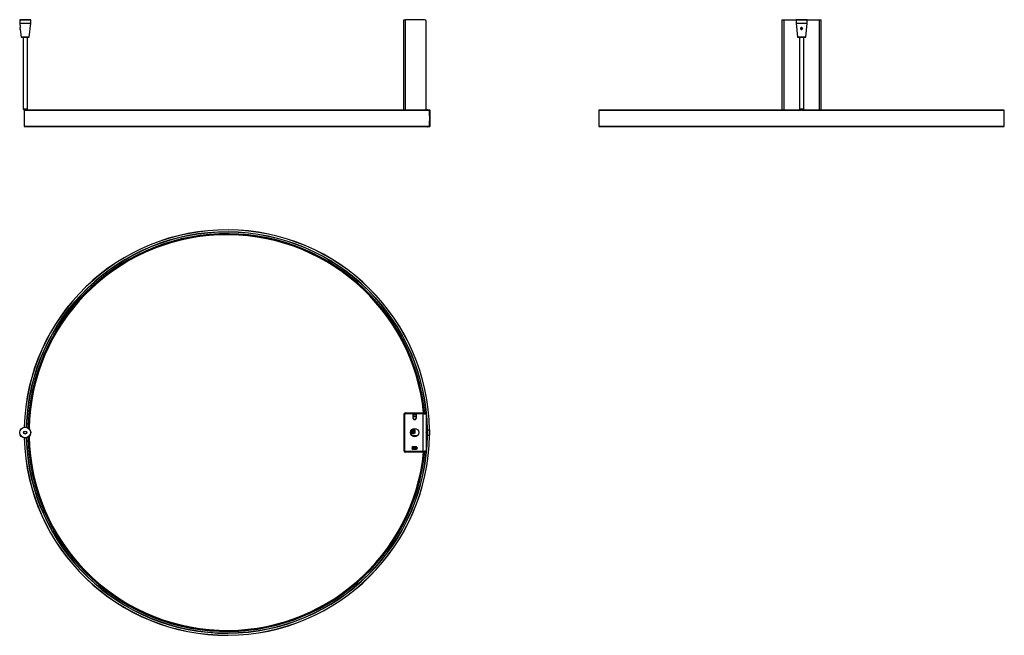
# Model space of a CAD drawing. Header units: millimetres. Extents: x 339 to 2131, y 267 to 1388.
import ezdxf

# ---------------------------------------------------------------- set-up
doc = ezdxf.new("R2010")
doc.units = ezdxf.units.MM
doc.header["$LTSCALE"] = 10

msp = doc.modelspace()

# ---------------------------------------------------------------- linework, layer by layer
at = {"color": 7, "linetype": 'Continuous', "lineweight": 25}
for p, q in [((339.3, 1387.9), (339, 1387.6)), ((339, 1387.6), (339, 1381.4)), ((359, 1387.6), (339, 1387.6)), ((339, 1381.4), (339.7, 1373.5)), ((339, 1381.4), (359, 1381.4)), ((339.3, 1387.9), (358.7, 1387.9)), ((356.5, 1356.2), (359, 1381.4)), ((359, 1387.6), (358.7, 1387.9)), ((359, 1381.4), (359, 1387.6)), ((1038.2, 1223.4), (1038.2, 1387.9)), ((1038.2, 1387.9), (1041.3, 1387.9)), ((1076, 1387.9), (1041.3, 1387.9)), ((1041.3, 1223.4), (1041.3, 1387.9)), ((1079, 1223.4), (1079, 1384.9)), ((1726.5, 1387.9), (1726.5, 1223.4)), ((1726.5, 1387.9), (1729.6, 1387.9)), ((1729.6, 1387.9), (1752.5, 1387.9)), ((1729.6, 1387.9), (1729.6, 1223.4)), ((1752.5, 1387.9), (1752.2, 1387.6)), ((1752.2, 1387.6), (1752.2, 1381.4)), ((1772.2, 1387.6), (1752.2, 1387.6)), ((1752.2, 1381.4), (1754.7, 1356.2)), ((1752.2, 1381.4), (1772.2, 1381.4)), ((1752.5, 1387.9), (1771.9, 1387.9)), ((1769.8, 1356.2), (1772.2, 1381.4)), ((1772.2, 1387.6), (1771.9, 1387.9)), ((1771.9, 1387.9), (1794.9, 1387.9)), ((1772.2, 1381.4), (1772.2, 1387.6)), ((1794.9, 1387.9), (1798, 1387.9)), ((1794.9, 1223.4), (1794.9, 1387.9)), ((1798, 1223.4), (1798, 1387.9)), ((339.8, 1373.5), (339.7, 1373.5)), ((340.1, 1370.3), (339.7, 1373.5)), ((340.1, 1370.3), (341.4, 1356.2)), ((1761.6, 1372.9), (1761.1, 1371.9)), ((1761.6, 1371.1), (1761.1, 1372)), ((1761.6, 1370.9), (1761.1, 1371.9)), ((1761.6, 1372.9), (1762.8, 1372.9)), ((1761.6, 1371.1), (1761.6, 1370.9)), ((1761.6, 1371.1), (1762.8, 1371.1)), ((1761.6, 1370.9), (1762.8, 1370.9)), ((1762.8, 1372.9), (1763.4, 1371.9)), ((1762.8, 1371.1), (1763.3, 1372)), ((1762.8, 1370.9), (1763.4, 1371.9)), ((1762.8, 1371.1), (1762.8, 1370.9)), ((341.4, 1356.2), (341.8, 1355.9)), ((341.4, 1356.2), (349, 1356.2)), ((356.2, 1355.9), (341.8, 1355.9)), ((345, 1355.9), (345, 1225.4)), ((349, 1356.2), (356.5, 1356.2)), ((353, 1225.4), (353, 1355.9)), ((356.2, 1355.9), (356.5, 1356.2)), ((1754.7, 1356.2), (1755, 1355.9)), ((1754.7, 1356.2), (1769.8, 1356.2)), ((1769.4, 1355.9), (1755, 1355.9)), ((1758.2, 1355.9), (1758.2, 1225.4)), ((1766.2, 1225.4), (1766.2, 1355.9)), ((1769.4, 1355.9), (1769.8, 1356.2)), ((345, 1225.4), (346.7, 1223.7)), ((345, 1225.4), (346.7, 1225.4)), ((346.7, 1225.4), (353, 1225.4)), ((347.7, 1223.7), (346.7, 1223.7)), ((347, 1223.2), (347, 1193.6)), ((1085, 1223.2), (347, 1223.2)), ((347.2, 1223.4), (1084.8, 1223.4)), ((347.5, 1223.7), (347.5, 1223.4)), ((351.2, 1223.7), (347.7, 1223.7)), ((350.5, 1223.4), (350.5, 1223.7)), ((351.2, 1223.7), (353, 1225.4)), ((1081, 1223.9), (1081, 1223.5)), ((1081, 1223.9), (1084.8, 1223.9)), ((1081, 1223.5), (1084.8, 1223.5)), ((1084.8, 1223.5), (1084.8, 1223.9)), ((1084.8, 1223.4), (1084.8, 1223.4)), ((1085.4, 1223.3), (1085, 1223.3)), ((1085, 1223.3), (1085, 1193.5)), ((1085, 1213.1), (1085, 1223.2)), ((1085.4, 1223.3), (1085.4, 1193.5)), ((1393.2, 1223.2), (1393.2, 1193.6)), ((2131.2, 1223.2), (1393.2, 1223.2)), ((1393.4, 1223.4), (1761.3, 1223.4)), ((1758.2, 1225.4), (1760, 1223.7)), ((1758.2, 1225.4), (1765.5, 1225.4)), ((1764.1, 1223.7), (1760, 1223.7)), ((1760.7, 1223.7), (1760.7, 1223.4)), ((1763.1, 1223.4), (2131, 1223.4)), ((1763.7, 1223.4), (1763.7, 1223.7)), ((1764.5, 1223.7), (1764.1, 1223.7)), ((1764.5, 1223.7), (1766.2, 1225.4)), ((1765.5, 1225.4), (1766.2, 1225.4)), ((2131.2, 1193.6), (2131.2, 1223.2)), ((1085, 1213.1), (1085, 1213.1)), ((1085, 1193.6), (1085, 1203.8)), ((1085, 1203.7), (1085, 1203.7)), ((347, 1193.6), (1085, 1193.6)), ((1084.8, 1193.4), (347.2, 1193.4)), ((1081, 1193.3), (1081, 1192.9)), ((1084.8, 1193.3), (1081, 1193.3)), ((1084.8, 1192.9), (1081, 1192.9)), ((1084.8, 1193.4), (1084.8, 1193.4)), ((1084.8, 1192.9), (1084.8, 1193.3)), ((1085, 1193.5), (1085.4, 1193.5)), ((1393.2, 1193.6), (2131.2, 1193.6)), ((2131, 1193.4), (1393.4, 1193.4)), ((1757.2, 1192.9), (1757.2, 1193.4)), ((1767.2, 1192.9), (1757.2, 1192.9)), ((1767.2, 1192.9), (1767.2, 1193.4)), ((687.8, 999.7), (687.8, 1000.3)), ((1039.4, 669), (1038.2, 669)), ((1038.2, 669), (1038.2, 603.7)), ((1039.4, 669), (1039.4, 603.7)), ((1039.4, 667.8), (1039.4, 604.9)), ((1040.9, 670.4), (1040.9, 670.6)), ((1040.9, 670.6), (1041.3, 670.6)), ((1041.3, 670.9), (1041.3, 672.1)), ((1041.3, 672.1), (1076, 672.1)), ((1041.3, 670.9), (1076, 670.9)), ((1054.9, 670.8), (1042.4, 670.8)), ((1055.3, 670.6), (1057.9, 670.6)), ((1055.4, 661.9), (1055.4, 670.3)), ((1060.4, 669.7), (1055.4, 669.7)), ((1060.4, 668.2), (1055.4, 668.2)), ((1060.4, 665.2), (1055.4, 665.2)), ((1057.9, 669.7), (1057.9, 670.9)), ((1057.9, 670.9), (1060.9, 670.9)), ((1060.4, 670.3), (1060.4, 661.9)), ((1060.9, 670.9), (1069.9, 670.9)), ((1060.9, 670.9), (1060.9, 670.8)), ((1072.9, 670.8), (1060.9, 670.8)), ((1069.9, 670.9), (1072.9, 670.9)), ((1069.9, 670.8), (1069.9, 670.9)), ((1072.9, 670.9), (1072.9, 670.8)), ((1072.9, 670.9), (1073.3, 670.9)), ((1072.9, 670.8), (1072.9, 601.9)), ((1072.9, 670.8), (1074.8, 670.8)), ((1073.8, 670.8), (1073.3, 670.9)), ((1073.3, 670.8), (1073.3, 670.9)), ((1075.6, 670.6), (1075.6, 670.9)), ((1075.8, 670.6), (1075.9, 670.8)), ((1076, 670.9), (1076, 672.1)), ((1076, 672.1), (1079, 672.1)), ((1079, 670.9), (1076, 670.9)), ((1078.3, 670.8), (1078.6, 670.8)), ((1078.6, 670.8), (1078.6, 601.9)), ((1079, 672.1), (1079, 670.9)), ((1055.7, 660.7), (1060.1, 660.7)), ((1052.4, 631.3), (1052.4, 641.5)), ((1052.4, 634.2), (1052.5, 634.2)), ((1052.5, 634.2), (1052.5, 641.6)), ((1057.2, 634.2), (1052.5, 634.2)), ((1057, 630.2), (1053.7, 630.2)), ((1054.7, 629.6), (1055.4, 629.6)), ((1055.4, 629.6), (1057, 629.6)), ((1055.4, 629.6), (1055.4, 629.3)), ((1056, 640.6), (1056, 640.3)), ((1056, 638.5), (1056, 640.3)), ((1056, 638.5), (1056, 638.3)), ((1056, 637.1), (1056, 636.8)), ((1056, 635), (1056, 636.8)), ((1056, 635), (1056, 634.8)), ((1056.7, 640.3), (1057.2, 640.6)), ((1057.2, 638.3), (1056.7, 638.5)), ((1056.7, 636.8), (1057.2, 637.1)), ((1057.2, 634.8), (1056.7, 635)), ((1057, 629.6), (1057, 630.2)), ((1060, 630.2), (1057, 630.2)), ((1060, 629.6), (1057, 629.6)), ((1057.2, 640.6), (1057.2, 643.8)), ((1057.2, 641.2), (1058.8, 641.2)), ((1057.2, 640.6), (1057.2, 638.3)), ((1058.8, 638.5), (1057.2, 638.5)), ((1057.2, 637.1), (1057.2, 638.3)), ((1057.2, 637.7), (1058.8, 637.7)), ((1057.2, 637.1), (1057.2, 634.8)), ((1058.8, 635), (1057.2, 635)), ((1057.2, 634.2), (1057.2, 634.8)), ((1058.8, 638.5), (1058.8, 641.2)), ((1058.8, 635), (1058.8, 637.7)), ((1060, 629.6), (1060, 630.2)), ((1062.1, 630.2), (1060, 630.2)), ((1060, 629.6), (1060, 629.2)), ((1080.4, 636.4), (1078.6, 636.4)), ((1080.4, 635.7), (1078.6, 635.7)), ((1078.7, 635.7), (1078.7, 636.4)), ((1080.4, 631.4), (1080.4, 641.4)), ((1080.4, 641.4), (1081, 641.4)), ((1080.4, 631.4), (1081, 631.4)), ((1081, 631.4), (1081, 641.4)), ((1081, 641.4), (1084.8, 641.4)), ((1081, 631.4), (1084.8, 631.4)), ((1084.8, 631.4), (1084.8, 641.4)), ((1084.8, 641.4), (1085.4, 641.4)), ((1084.8, 631.4), (1085.4, 631.4)), ((1085.4, 631.4), (1085.4, 641.4)), ((1062.9, 608.1), (1053.4, 609.8)), ((1054.8, 610.7), (1054.8, 609.6)), ((1055.4, 610.8), (1060.4, 610.8)), ((1059.3, 610.8), (1058.9, 608.8)), ((1062.6, 609.5), (1062.3, 609.5)), ((1039.4, 603.7), (1038.2, 603.7)), ((1039.4, 603.7), (1039.7, 603.7)), ((1040.9, 602.1), (1040.9, 602.3)), ((1041.3, 602.1), (1040.9, 602.1)), ((1041.3, 601.8), (1041.3, 600.6)), ((1076, 601.8), (1041.3, 601.8)), ((1076, 600.6), (1041.3, 600.6)), ((1042.4, 601.9), (1072.9, 601.9)), ((1062.3, 606.7), (1052.9, 608.3)), ((1055.1, 606.9), (1055.2, 607.9)), ((1060.4, 605.8), (1055.4, 605.8)), ((1057.9, 601.9), (1057.9, 601.9)), ((1060.9, 601.9), (1057.9, 601.9)), ((1062.9, 608.1), (1058.9, 608.8)), ((1060.9, 601.9), (1069.9, 601.9)), ((1060.9, 601.9), (1060.9, 601.9)), ((1072.9, 601.9), (1069.9, 601.9)), ((1069.9, 601.9), (1069.9, 601.9)), ((1074.8, 601.9), (1072.9, 601.9)), ((1072.9, 601.9), (1072.9, 601.9)), ((1073.3, 601.9), (1072.9, 601.9)), ((1073.3, 601.9), (1073.8, 601.9)), ((1073.3, 601.9), (1073.3, 601.9)), ((1075.9, 601.9), (1075.8, 602.1)), ((1076, 600.6), (1076, 601.8)), ((1076, 601.8), (1079, 601.8)), ((1079, 600.6), (1076, 600.6)), ((1078.6, 601.9), (1078.3, 601.9)), ((1079, 601.8), (1079, 600.6)), ((727.7, 272.1), (727.7, 271.5))]:
    msp.add_line(p, q, dxfattribs=at)
at = {"color": 7, "linetype": 'Continuous', "lineweight": 25, "flags": 128}
for points in [[(1056.7, 638.5), (1056.4, 638), (1056, 637.7), (1055.5, 637.7), (1055, 638), (1054.7, 638.4), (1054.5, 639.1), (1054.5, 639.8), (1054.7, 640.4), (1055, 640.9), (1055.5, 641.1), (1056, 641.1), (1056.4, 640.8), (1056.7, 640.3)], [(1056.7, 635), (1056.4, 634.5), (1056, 634.2), (1055.5, 634.2), (1055, 634.5), (1054.7, 634.9), (1054.5, 635.6), (1054.5, 636.3), (1054.7, 636.9), (1055, 637.4), (1055.5, 637.6), (1056, 637.6), (1056.4, 637.3), (1056.7, 636.8)], [(1055.3, 641.1), (1055.7, 640.8), (1056, 640.3)], [(1056, 638.5), (1055.7, 638), (1055.3, 637.8)], [(1055.3, 637.6), (1055.7, 637.3), (1056, 636.8)], [(1056, 635), (1055.7, 634.5), (1055.3, 634.3)], [(1075.6, 601.8), (1075.6, 601.9), (1075.6, 602.1)]]:
    msp.add_lwpolyline(points, dxfattribs=at)
at = {"color": 7, "linetype": 'Continuous', "lineweight": 25}
for centre, radius in [((1762.2, 1371.9), 1.61), ((349, 636.4), 10), ((349, 636.4), 9.7), ((349, 636.4), 2.8), ((349, 636.4), 2.5), ((1057.9, 636.4), 7.5)]:
    msp.add_circle(centre, radius, dxfattribs=at)
for centre, radius, start, end in [((1076, 1384.9), 3, 0, 90), ((1081, 1223.3), 0.6, 90, 170.4059), ((1081, 1223.3), 0.2, 90, 150), ((1084.8, 1223.3), 0.6, 0, 90), ((1084.8, 1223.3), 0.2, 0, 90), ((1084.8, 1223.2), 0.2, 360, 90), ((1084.8, 1223.2), 0.2, 0, 90), ((1393.4, 1223.2), 0.2, 90, 180), ((2131, 1223.2), 0.2, 0, 90), ((347.2, 1193.6), 0.2, 180, 270), ((1081, 1193.5), 0.6, 189.5941, 270), ((1081, 1193.5), 0.2, 210, 270), ((1084.8, 1193.6), 0.2, 270, 0), ((1084.8, 1193.6), 0.2, 270, 0), ((1084.8, 1193.5), 0.2, 270, 0), ((1084.8, 1193.5), 0.6, 270, 0), ((1393.4, 1193.6), 0.2, 180, 270), ((2131, 1193.6), 0.2, 270, 0), ((716, 636.4), 369, 0.7764, 178.4745), ((716, 636.4), 368.8, 0.7768, 178.468), ((716, 636.4), 365.2, 0.7845, 178.4605), ((716, 636.4), 365, 0.7849, 178.4661), ((716, 636.4), 364.8, 0.7853, 178.4724), ((716, 636.4), 362, 5.6676, 178.6386), ((716, 636.4), 361.3, 5.6786, 178.7071), ((716, 636.4), 360.4, 5.6924, 178.8125), ((716, 636.4), 360.1, 5.6976, 178.8597), ((716, 636.4), 360, 5.6992, 178.8743), ((1041.3, 669), 3.1, 90, 180), ((1041.3, 669), 1.9, 90, 180), ((1042.4, 667.8), 3, 90, 180), ((1054.9, 670.3), 0.5, 0, 90), ((1060.9, 670.3), 0.5, 90, 180), ((1057.9, 661.9), 2.5, 180, 0), ((716, 636.4), 369, 181.5255, 359.2236), ((716, 636.4), 368.8, 181.532, 359.2232), ((716, 636.4), 365.2, 181.5395, 359.2155), ((716, 636.4), 365, 181.5339, 359.2151), ((716, 636.4), 364.8, 181.5276, 359.2147), ((716, 636.4), 362, 181.3614, 354.3324), ((716, 636.4), 361.3, 181.2929, 354.3214), ((716, 636.4), 360.4, 181.1875, 354.3076), ((716, 636.4), 360.1, 181.1403, 354.3024), ((716, 636.4), 360, 181.1257, 354.3008), ((1055.4, 608.3), 2.5, 90, 270), ((1060.4, 608.3), 2.5, 270, 90), ((1041.3, 603.7), 3.1, 180, 270), ((1042.4, 604.9), 3, 180, 270), ((1041.3, 603.7), 1.9, 180, 270)]:
    msp.add_arc(centre, radius, start, end, dxfattribs=at)
for centre, major_axis, start_param, end_param in [((1056.4, 639.4), (4.1, -1.47), 1.563759, 1.739164), ((1056.4, 639.4), (4.1, 1.47), 4.544021, 4.719427), ((1056.4, 635.9), (4.1, -1.47), 1.563759, 1.739164), ((1056.4, 635.9), (4.1, 1.47), 4.544021, 4.719427)]:
    msp.add_ellipse(centre, major_axis=major_axis, ratio=0.222093, start_param=start_param, end_param=end_param, dxfattribs=at)
for points, knots in [([(339.7, 1373.5), (339.7, 1373.5), (339.7, 1373.5), (339.8, 1373.5), (339.8, 1373.4), (339.8, 1373.4)], [0, 0, 0, 0, 0.0986761, 0.9148364, 1, 1, 1, 1]), ([(340.1, 1370.8), (340.1, 1370.7), (340.1, 1370.4), (340.1, 1370.2), (340.1, 1370.3), (340.1, 1370.3)], [0, 0, 0, 0, 0.398438, 0.797015, 1, 1, 1, 1]), ([(1763.5, 1370.8), (1763.3, 1370.7), (1763, 1370.4), (1762.5, 1370.2), (1761.9, 1370.2), (1761.4, 1370.4), (1761, 1370.8), (1760.7, 1371.2), (1760.5, 1371.8), (1760.6, 1372.3), (1760.8, 1372.8), (1761.2, 1373.2), (1761.7, 1373.5), (1762.3, 1373.6), (1762.8, 1373.4), (1763.3, 1373.2), (1763.7, 1372.7), (1763.9, 1372.2), (1763.9, 1371.7), (1763.7, 1371.2), (1763.5, 1370.9), (1763.5, 1370.8)], [0, 0, 0, 0, 0.053779, 0.107577, 0.160832, 0.213561, 0.266742, 0.32066, 0.37445, 0.427436, 0.480222, 0.533699, 0.587692, 0.641252, 0.69412, 0.747074, 0.800755, 0.854726, 0.908061, 0.960802, 1, 1, 1, 1]), ([(347.2, 1223.4), (347.1, 1223.4), (347, 1223.4), (347.1, 1223.4), (347.1, 1223.4)], [0, 0, 0, 0, 0.358929, 1, 1, 1, 1]), ([(1763.1, 1223.4), (1763, 1223.4), (1762.6, 1223.4), (1762, 1223.4), (1761.5, 1223.4), (1761.3, 1223.4)], [0, 0, 0, 0, 0.178564, 0.6770816, 1, 1, 1, 1]), ([(1085, 1213.1), (1085, 1213.1), (1085, 1213), (1085, 1212.6), (1085, 1211.6), (1084.9, 1210.2), (1084.9, 1208.6), (1084.9, 1207), (1085, 1205.6), (1085, 1204.5), (1085, 1203.9), (1085, 1203.8), (1085, 1203.8)], [0, 0, 0, 0, 0.015274, 0.13186, 0.248698, 0.36616, 0.484338, 0.603015, 0.721769, 0.840139, 0.957823, 1, 1, 1, 1]), ([(1040.1, 669.6), (1040, 669.6), (1039.9, 669.6), (1039.7, 669.4), (1039.5, 669.1), (1039.4, 668.8), (1039.4, 668.7)], [0, 0, 0, 0, 0.026575, 0.35105, 0.675525, 1, 1, 1, 1]), ([(1074.8, 670.8), (1075.2, 670.7), (1076, 670.5), (1076.6, 670.2), (1076.9, 670.1)], [0, 0, 0, 0, 0.5, 1, 1, 1, 1]), ([(1053.4, 609.8), (1053.5, 609.8), (1053.7, 609.7), (1054, 609.7), (1054.4, 609.6), (1054.6, 609.6), (1054.7, 609.5), (1054.7, 609.5), (1054.7, 609.5)], [0, 0, 0, 0, 0.072069, 0.303448, 0.535243, 0.767038, 0.998417, 1, 1, 1, 1]), ([(1054.4, 609.6), (1054.3, 609.6), (1054.1, 609.7), (1053.8, 609.7), (1053.6, 609.7), (1053.5, 609.8), (1053.4, 609.8)], [0, 0, 0, 0, 0.319638, 0.638927, 0.956846, 1, 1, 1, 1]), ([(1053.4, 609.8), (1053.5, 609.8), (1053.7, 609.7), (1054, 609.7), (1054.4, 609.6), (1054.6, 609.6), (1054.7, 609.5), (1054.7, 609.6), (1054.5, 609.6), (1054.4, 609.6)], [0, 0, 0, 0, 0.0492456, 0.2073593, 0.365757, 0.5241548, 0.6822685, 0.8408327, 1, 1, 1, 1]), ([(1054.9, 609.6), (1054.9, 609.6), (1054.9, 609.6), (1055.2, 609.6), (1055.9, 609.6), (1056.7, 609.6), (1057.6, 609.6), (1058.5, 609.6), (1058.9, 609.6), (1059.1, 609.6)], [0, 0, 0, 0, 0.106492, 0.26452, 0.422504, 0.580219, 0.738086, 0.89618, 1, 1, 1, 1]), ([(1060.2, 608.6), (1060.1, 608.6), (1059.8, 608.7), (1059.1, 608.8), (1058.4, 608.9), (1057.6, 609), (1056.8, 609.2), (1056, 609.3), (1055.4, 609.4), (1055.1, 609.5), (1054.9, 609.5)], [0, 0, 0, 0, 0.125041, 0.25004, 0.375011, 0.5, 0.624989, 0.74996, 0.874959, 1, 1, 1, 1]), ([(1060.2, 608.6), (1060.1, 608.6), (1059.8, 608.7), (1059.1, 608.8), (1058.4, 608.9), (1057.6, 609), (1056.8, 609.2), (1056, 609.3), (1055.4, 609.4), (1055.1, 609.5), (1054.9, 609.5)], [0, 0, 0, 0, 0.1250409, 0.25004, 0.3750113, 0.5, 0.6249887, 0.74996, 0.8749591, 1, 1, 1, 1]), ([(1058.9, 608.8), (1058.7, 608.8), (1058.3, 608.9), (1057.6, 609), (1056.8, 609.2), (1056, 609.3), (1055.4, 609.4), (1055.1, 609.5), (1054.9, 609.5)], [0, 0, 0, 0, 0.138029, 0.31041, 0.482792, 0.65515, 0.827546, 1, 1, 1, 1]), ([(1058.9, 608.8), (1058.7, 608.8), (1058.3, 608.9), (1057.6, 609), (1056.8, 609.2), (1056, 609.3), (1055.4, 609.4), (1055.1, 609.5), (1054.9, 609.5)], [0, 0, 0, 0, 0.138029, 0.31041, 0.482792, 0.65515, 0.827546, 1, 1, 1, 1]), ([(1053.2, 607.3), (1053.3, 607.3), (1053.7, 607.2), (1054.2, 607.1), (1054.7, 607), (1055, 607), (1055, 607), (1055.1, 606.9)], [0, 0, 0, 0, 0.139277, 0.35553, 0.571723, 0.787547, 1, 1, 1, 1]), ([(1061.9, 606.8), (1061.9, 606.7), (1061.9, 606.7), (1061.9, 606.7), (1061.9, 606.7)], [0, 0, 0, 0, 0.498927, 1, 1, 1, 1]), ([(1061.9, 606.7), (1061.9, 606.7), (1061.9, 606.7), (1062, 606.6), (1062.1, 606.6), (1062.2, 606.6), (1062.2, 606.6)], [0, 0, 0, 0, 0.245192, 0.613813, 0.905029, 1, 1, 1, 1]), ([(1078.3, 601.9), (1078.1, 602), (1077.8, 602.3), (1077.2, 602.5), (1076.9, 602.6)], [0, 0, 0, 0, 0.5, 1, 1, 1, 1])]:
    msp.add_open_spline(points, degree=3, knots=knots, dxfattribs=at)
for points in [[(1076.9, 670.1), (1077.2, 670.2), (1077.8, 670.5), (1078.1, 670.7), (1078.3, 670.8)], [(1076.9, 602.6), (1076.6, 602.5), (1076, 602.3), (1075.2, 602), (1074.8, 601.9)]]:
    msp.add_open_spline(points, degree=3, dxfattribs=at)

doc.saveas('drawing.dxf')
